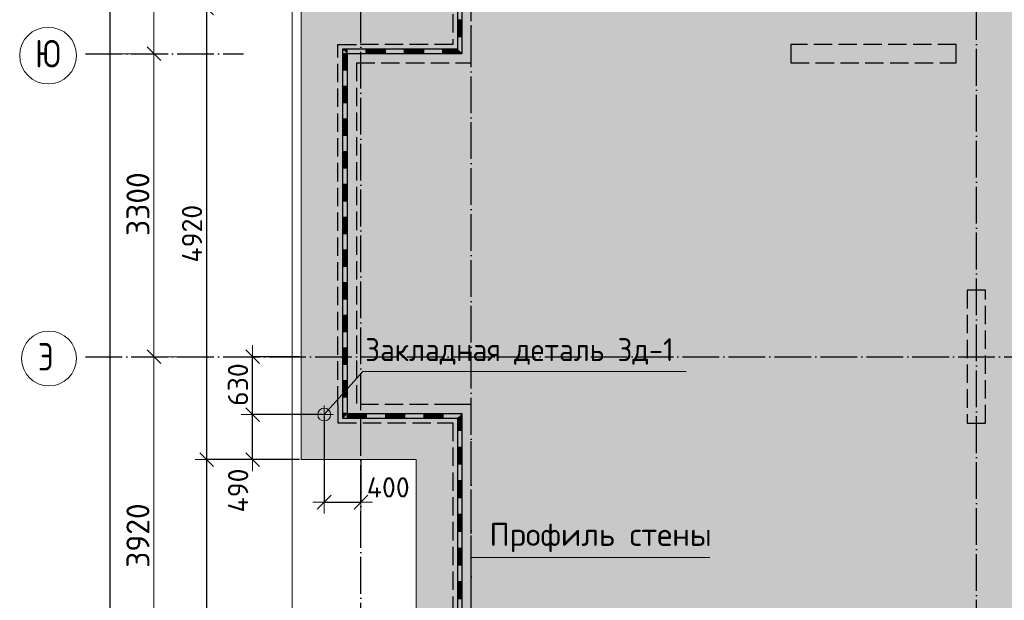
# Model space of a CAD drawing. Header units: millimetres. Extents: x -3725 to 93325, y -74170 to 82591.
# Tile 26 of 139: x -3715 to 7004, y 58527 to 64851. Entities that reach past the tile are written whole.
import ezdxf

# ---------------------------------------------------------------- set-up
doc = ezdxf.new("R2010")
doc.units = ezdxf.units.MM
doc.header["$PDMODE"] = 65
for name, pattern in [('______11', [500, 400, -50, 0, -50]), ('______2', [270, 200, -70]), ('______3', [500, 400, -100]), ('______5', [1100, 800, -100, 100, -100])]:
    doc.linetypes.add(name, pattern=pattern)
for name, color, linetype, lineweight in [('Standard', 7, 'Continuous', 25), ('Балка_ общее', 7, '______3', 13), ('Закладная деталь_ общее', 7, 'Continuous', 25), ('Заливка', 7, 'Continuous', 13), ('Размерная линия_ общее', 7, 'Continuous', 13), ('Стена_ общее', 7, 'Continuous', 35), ('Фундамент (1)', 7, 'Continuous', 35)]:
    doc.layers.add(name, color=color, linetype=linetype, lineweight=lineweight)
doc.layers.add('Осевая линия_ общее', color=7, linetype='______5', lineweight=13, true_color=0xa0a0a0)
doc.styles.add('ISOCPEUR', font='ISOCPEUR')
doc.dimstyles.new('DIMSTYLE_17', dxfattribs={"dimtxt": 220, "dimasz": 250, "dimexe": 0, "dimexo": 0, "dimgap": 110, "dimtad": 2, "dimdec": 0, "dimrnd": 1, "dimzin": 12, "dimdsep": 46, "dimtxsty": 'ISOCPEUR', "dimblk1": 'ALL_ML_STRICH', "dimblk2": 'ALL_ML_STRICH', "dimsah": 1, "dimcen": 0, "dimclrd": 7, "dimclre": 256, "dimclrt": 7, "dimadec": 0, "dimazin": 0, "dimtfac": 1, "dimtdec": 0, "dimtix": 1, "dimtmove": 2, "dimatfit": 3, "dimfxl": 0, "dimtzin": 0, "dimlwd": 0, "dimlwe": -3, "dimarcsym": 0})
doc.dimstyles.new('DIMSTYLE_3', dxfattribs={"dimtxt": 220, "dimasz": 250, "dimexe": 0, "dimexo": 0, "dimgap": 110, "dimtad": 2, "dimdec": 0, "dimrnd": 5, "dimzin": 12, "dimdsep": 46, "dimtxsty": 'ISOCPEUR', "dimblk1": 'ALL_ML_STRICH', "dimblk2": 'ALL_ML_STRICH', "dimsah": 1, "dimcen": 0, "dimclrd": 7, "dimclre": 256, "dimclrt": 7, "dimadec": 0, "dimazin": 0, "dimtfac": 1, "dimtdec": 0, "dimtix": 1, "dimtmove": 2, "dimatfit": 3, "dimfxl": 0, "dimtzin": 0, "dimlwd": 0, "dimlwe": -3, "dimarcsym": 0})
doc.dimstyles.new('DIMSTYLE_5', dxfattribs={"dimtxt": 220, "dimasz": 250, "dimexe": 0, "dimexo": 0, "dimgap": 110, "dimtad": 2, "dimdec": 0, "dimrnd": 5, "dimzin": 12, "dimdsep": 46, "dimtxsty": 'ISOCPEUR', "dimblk1": 'ALL_ML_STRICH', "dimblk2": 'ALL_ML_STRICH', "dimsah": 1, "dimcen": 0, "dimclrd": 7, "dimclre": 256, "dimclrt": 7, "dimadec": 0, "dimazin": 0, "dimtfac": 1, "dimtdec": 0, "dimtix": 1, "dimtmove": 2, "dimatfit": 3, "dimfxl": 0, "dimtvp": 1.2, "dimtzin": 0, "dimlwd": 0, "dimlwe": -3, "dimarcsym": 0})
doc.dimstyles.new('DIMSTYLE_7', dxfattribs={"dimtxt": 250, "dimasz": 250, "dimexe": 0, "dimexo": 0, "dimgap": 125, "dimtad": 2, "dimdec": 0, "dimrnd": 5, "dimzin": 12, "dimdsep": 46, "dimtxsty": 'ISOCPEUR', "dimblk1": 'ALL_ML_STRICH', "dimblk2": 'ALL_ML_STRICH', "dimsah": 1, "dimcen": 0, "dimclrd": 7, "dimclre": 256, "dimclrt": 7, "dimadec": 0, "dimazin": 0, "dimtfac": 1, "dimtdec": 0, "dimtix": 1, "dimtmove": 2, "dimatfit": 3, "dimfxl": 0, "dimtzin": 0, "dimlwd": 0, "dimlwe": -3, "dimarcsym": 0})

# ---------------------------------------------------------------- blocks, each defined once
blk = doc.blocks.new('ALL_ML_STRICH')
at = {"color": 0, "linetype": 'ByBlock', "lineweight": -2}
for p, q in [((0, -0.5), (0, 0.5)), ((-1, 0), (0.5, 0)), ((-0.3, -0.3), (0.3, 0.3))]:
    blk.add_line(p, q, dxfattribs=at)
blk = doc.blocks.new('*D14')
at = {"layer": 'DEFPOINTS', "color": 7, "linetype": 'Continuous', "lineweight": 13, "transparency": 33554687}
for p in [(-650, 60060), (-1679, 54460), (-650, 54460)]:
    blk.add_point(p, dxfattribs=at)
at = {"layer": 'Размерная линия_ общее', "color": 253, "linetype": 'Continuous', "lineweight": -2, "true_color": 0xa0a0a0, "transparency": 33554687}
for p, q in [((-670, 60060), (-1679, 60060)), ((-670, 54460), (-1679, 54460))]:
    blk.add_line(p, q, dxfattribs=at)
at = {"layer": 'Размерная линия_ общее', "color": 7, "linetype": 'Continuous', "lineweight": -2, "transparency": 33554687}
blk.add_line((-1679, 54460), (-1679, 60060), dxfattribs=at)
at = {"layer": 'Размерная линия_ общее', "color": 7, "linetype": 'Continuous', "lineweight": 13, "transparency": 33554687, "xscale": 250, "yscale": 250, "zscale": 250}
for p, rotation in [((-1679, 60060), 90), ((-1679, 54460), 270)]:
    blk.add_blockref('ALL_ML_STRICH', p, dxfattribs=dict(at, rotation=rotation))
at = {"layer": 'Размерная линия_ общее', "color": 7, "linetype": 'Continuous', "lineweight": 13, "transparency": 33554687, "insert": (-1839, 57271), "char_height": 220, "width": 880, "attachment_point": 5, "rotation": 90, "style": 'ISOCPEUR'}
blk.add_mtext('\\A1;{5600}', dxfattribs=at)
blk = doc.blocks.new('*D15')
at = {"layer": 'DEFPOINTS', "color": 7, "linetype": 'Continuous', "lineweight": 13, "transparency": 33554687}
for p in [(-650, 64980), (-1679, 60060), (-650, 60060)]:
    blk.add_point(p, dxfattribs=at)
at = {"layer": 'Размерная линия_ общее', "color": 253, "linetype": 'Continuous', "lineweight": -2, "true_color": 0xa0a0a0, "transparency": 33554687}
for p, q in [((-670, 64980), (-1679, 64980)), ((-670, 60060), (-1679, 60060))]:
    blk.add_line(p, q, dxfattribs=at)
at = {"layer": 'Размерная линия_ общее', "color": 7, "linetype": 'Continuous', "lineweight": -2, "transparency": 33554687}
blk.add_line((-1679, 60060), (-1679, 64980), dxfattribs=at)
at = {"layer": 'Размерная линия_ общее', "color": 7, "linetype": 'Continuous', "lineweight": 13, "transparency": 33554687, "xscale": 250, "yscale": 250, "zscale": 250}
for p, rotation in [((-1679, 64980), 90), ((-1679, 60060), 270)]:
    blk.add_blockref('ALL_ML_STRICH', p, dxfattribs=dict(at, rotation=rotation))
at = {"layer": 'Размерная линия_ общее', "color": 7, "linetype": 'Continuous', "lineweight": 13, "transparency": 33554687, "insert": (-1839, 62520), "char_height": 220, "width": 880, "attachment_point": 5, "rotation": 90, "style": 'ISOCPEUR'}
blk.add_mtext('\\A1;{4920}', dxfattribs=at)
blk = doc.blocks.new('СЛОЖНЫЙ_ОБЪЕКТ_7')
at = {"layer": 'Стена_ общее', "color": 253, "linetype": '______2', "lineweight": -3, "true_color": 0xa0a0a0, "transparency": 33554687}
for p, q in [((1000, 67880), (1000, 64580)), ((1200, 64580), (1200, 67680)), ((-250, 60660), (-250, 64580)), ((-250, 64580), (-50, 64580)), ((1000, 64580), (-50, 64580)), ((1200, 64380), (1200, 64580)), ((4680, 64580), (4680, 64380)), ((6480, 64580), (4680, 64580)), ((6480, 64380), (6480, 64580)), ((-50, 64380), (-50, 60660)), ((-50, 64380), (1200, 64380)), ((4680, 64380), (6480, 64380)), ((6600, 61905), (6600, 60455)), ((6800, 61905), (6600, 61905)), ((6800, 60455), (6800, 61905)), ((-250, 60660), (-250, 60460)), ((1000, 60660), (-50, 60660)), ((1200, 60660), (1000, 60660)), ((1200, 57360), (1200, 60660)), ((-250, 60460), (1000, 60460)), ((1000, 60460), (1000, 57360)), ((6600, 60455), (6800, 60455))]:
    blk.add_line(p, q, dxfattribs=at)
blk = doc.blocks.new('ЭЛЕМЕНТ_УЗОРА_4')
at = {"layer": 'Standard', "color": 7, "linetype": 'Continuous', "lineweight": 25, "transparency": 33554687}
for p, q in [((1050, 65213), (1050, 64847)), ((1100, 65213), (1100, 64847)), ((1050, 64847), (1050, 64530)), ((1100, 64847), (1050, 64847)), ((1100, 64847), (1050, 64847)), ((1060, 64847), (1060, 64663)), ((1070, 64847), (1070, 64663)), ((1080, 64847), (1080, 64663)), ((1090, 64847), (1090, 64663)), ((1100, 64847), (1100, 64480)), ((1100, 64663), (1050, 64663)), ((-150, 64530), (-200, 64530)), ((-200, 64530), (-200, 64480)), ((267, 64530), (-150, 64530)), ((-150, 64480), (-150, 64530)), ((-150, 64480), (-150, 64530)), ((58, 64480), (58, 64530)), ((683, 64530), (267, 64530)), ((267, 64480), (267, 64530)), ((267, 64480), (267, 64530)), ((475, 64480), (475, 64530)), ((1050, 64530), (683, 64530)), ((683, 64480), (683, 64530)), ((683, 64480), (683, 64530)), ((892, 64480), (892, 64530)), ((-200, 64480), (-200, 64124)), ((-150, 64520), (-190, 64520)), ((-190, 64480), (-190, 64302)), ((-150, 64510), (-180, 64510)), ((-180, 64480), (-180, 64302)), ((-150, 64500), (-170, 64500)), ((-170, 64480), (-170, 64302)), ((-150, 64490), (-160, 64490)), ((-160, 64480), (-160, 64302)), ((267, 64480), (-150, 64480)), ((-150, 64480), (-150, 64480)), ((267, 64520), (58, 64520)), ((267, 64510), (58, 64510)), ((267, 64500), (58, 64500)), ((267, 64490), (58, 64490)), ((683, 64480), (267, 64480)), ((683, 64520), (475, 64520)), ((683, 64510), (475, 64510)), ((683, 64500), (475, 64500)), ((683, 64490), (475, 64490)), ((1100, 64480), (683, 64480)), ((1060, 64520), (892, 64520)), ((1070, 64510), (892, 64510)), ((1080, 64500), (892, 64500)), ((1090, 64490), (892, 64490)), ((1100, 64480), (1100, 64480)), ((1100, 64480), (1100, 64480)), ((1100, 64480), (1100, 64480)), ((1100, 64480), (1100, 64480)), ((1100, 64480), (1100, 64480)), ((1100, 64480), (1100, 64480)), ((-150, 64302), (-200, 64302)), ((-200, 64124), (-200, 63767)), ((-150, 64124), (-200, 64124)), ((-150, 64124), (-200, 64124)), ((-190, 64124), (-190, 63945)), ((-180, 64124), (-180, 63945)), ((-170, 64124), (-170, 63945)), ((-160, 64124), (-160, 63945)), ((-150, 64124), (-150, 63767)), ((-150, 63945), (-200, 63945)), ((-200, 63767), (-200, 63411)), ((-150, 63767), (-200, 63767)), ((-150, 63767), (-200, 63767)), ((-190, 63767), (-190, 63589)), ((-180, 63767), (-180, 63589)), ((-170, 63767), (-170, 63589)), ((-160, 63767), (-160, 63589)), ((-150, 63767), (-150, 63411)), ((-150, 63589), (-200, 63589)), ((-200, 63411), (-200, 63055)), ((-150, 63411), (-200, 63411)), ((-150, 63411), (-200, 63411)), ((-190, 63411), (-190, 63233)), ((-180, 63411), (-180, 63233)), ((-170, 63411), (-170, 63233)), ((-160, 63411), (-160, 63233)), ((-150, 63411), (-150, 63055)), ((-150, 63233), (-200, 63233)), ((-200, 63055), (-200, 62698)), ((-150, 63055), (-200, 63055)), ((-150, 63055), (-200, 63055)), ((-190, 63055), (-190, 62876)), ((-180, 63055), (-180, 62876)), ((-170, 63055), (-170, 62876)), ((-160, 63055), (-160, 62876)), ((-150, 63055), (-150, 62698)), ((-150, 62876), (-200, 62876)), ((-200, 62698), (-200, 62342)), ((-150, 62698), (-200, 62698)), ((-150, 62698), (-200, 62698)), ((-190, 62698), (-190, 62520)), ((-180, 62698), (-180, 62520)), ((-170, 62698), (-170, 62520)), ((-160, 62698), (-160, 62520)), ((-150, 62698), (-150, 62342)), ((-150, 62520), (-200, 62520)), ((-200, 62342), (-200, 61985)), ((-150, 62342), (-200, 62342)), ((-150, 62342), (-200, 62342)), ((-190, 62342), (-190, 62164)), ((-180, 62342), (-180, 62164)), ((-170, 62342), (-170, 62164)), ((-160, 62342), (-160, 62164)), ((-150, 62342), (-150, 61985)), ((-150, 62164), (-200, 62164)), ((-200, 61985), (-200, 61629)), ((-150, 61985), (-200, 61985)), ((-150, 61985), (-200, 61985)), ((-190, 61985), (-190, 61807)), ((-180, 61985), (-180, 61807)), ((-170, 61985), (-170, 61807)), ((-160, 61985), (-160, 61807)), ((-150, 61985), (-150, 61629)), ((-150, 61807), (-200, 61807)), ((-200, 61629), (-200, 61273)), ((-150, 61629), (-200, 61629)), ((-150, 61629), (-200, 61629)), ((-190, 61629), (-190, 61451)), ((-180, 61629), (-180, 61451)), ((-170, 61629), (-170, 61451)), ((-160, 61629), (-160, 61451)), ((-150, 61629), (-150, 61273)), ((-150, 61451), (-200, 61451)), ((-200, 61273), (-200, 60916)), ((-150, 61273), (-200, 61273)), ((-150, 61273), (-200, 61273)), ((-190, 61273), (-190, 61095)), ((-180, 61273), (-180, 61095)), ((-170, 61273), (-170, 61095)), ((-160, 61273), (-160, 61095)), ((-150, 61273), (-150, 60916)), ((-150, 61095), (-200, 61095)), ((-200, 60916), (-200, 60560)), ((-150, 60916), (-200, 60916)), ((-150, 60916), (-200, 60916)), ((-190, 60916), (-190, 60738)), ((-180, 60916), (-180, 60738)), ((-170, 60916), (-170, 60738)), ((-160, 60916), (-160, 60738)), ((-150, 60916), (-150, 60560)), ((-150, 60738), (-200, 60738)), ((-200, 60560), (-200, 60510)), ((-150, 60560), (-200, 60560)), ((-150, 60560), (-200, 60560)), ((-200, 60510), (-150, 60510)), ((-190, 60560), (-190, 60520)), ((-180, 60560), (-180, 60530)), ((-170, 60560), (-170, 60540)), ((-160, 60560), (-160, 60550)), ((-150, 60560), (-150, 60560)), ((-150, 60550), (58, 60550)), ((-150, 60540), (58, 60540)), ((-150, 60530), (58, 60530)), ((-150, 60520), (58, 60520)), ((-150, 60510), (267, 60510)), ((58, 60560), (58, 60510)), ((267, 60560), (683, 60560)), ((267, 60560), (267, 60510)), ((267, 60560), (267, 60510)), ((267, 60550), (475, 60550)), ((267, 60540), (475, 60540)), ((267, 60530), (475, 60530)), ((267, 60520), (475, 60520)), ((267, 60510), (683, 60510)), ((475, 60560), (475, 60510)), ((683, 60560), (1100, 60560)), ((683, 60560), (683, 60510)), ((683, 60560), (683, 60510)), ((683, 60550), (892, 60550)), ((683, 60540), (892, 60540)), ((683, 60530), (892, 60530)), ((683, 60520), (892, 60520)), ((683, 60510), (1050, 60510)), ((892, 60560), (892, 60510)), ((1050, 60510), (1050, 60193)), ((1060, 60520), (1060, 60377)), ((1070, 60530), (1070, 60377)), ((1080, 60540), (1080, 60377)), ((1090, 60550), (1090, 60377)), ((1100, 60560), (1100, 60560)), ((1100, 60560), (1100, 60560)), ((1100, 60560), (1100, 60560)), ((1100, 60377), (1050, 60377)), ((1050, 60193), (1050, 59827)), ((1100, 60193), (1050, 60193)), ((1100, 60193), (1050, 60193)), ((1060, 60193), (1060, 60010)), ((1070, 60193), (1070, 60010)), ((1080, 60193), (1080, 60010)), ((1090, 60193), (1090, 60010)), ((1100, 60193), (1100, 59827)), ((1100, 60010), (1050, 60010)), ((1050, 59827), (1050, 59460)), ((1100, 59827), (1050, 59827)), ((1100, 59827), (1050, 59827)), ((1060, 59827), (1060, 59643)), ((1070, 59827), (1070, 59643)), ((1080, 59827), (1080, 59643)), ((1090, 59827), (1090, 59643)), ((1100, 59827), (1100, 59460)), ((1100, 59643), (1050, 59643)), ((1050, 59460), (1050, 59093)), ((1100, 59460), (1050, 59460)), ((1100, 59460), (1050, 59460)), ((1060, 59460), (1060, 59277)), ((1070, 59460), (1070, 59277)), ((1080, 59460), (1080, 59277)), ((1090, 59460), (1090, 59277)), ((1100, 59460), (1100, 59093)), ((1100, 59277), (1050, 59277)), ((1050, 59093), (1050, 58727)), ((1100, 59093), (1050, 59093)), ((1100, 59093), (1050, 59093)), ((1060, 59093), (1060, 58910)), ((1070, 59093), (1070, 58910)), ((1080, 59093), (1080, 58910)), ((1090, 59093), (1090, 58910)), ((1100, 59093), (1100, 58727)), ((1100, 58910), (1050, 58910)), ((1050, 58727), (1050, 58360)), ((1100, 58727), (1050, 58727)), ((1100, 58727), (1050, 58727)), ((1060, 58727), (1060, 58543)), ((1070, 58727), (1070, 58543)), ((1080, 58727), (1080, 58543)), ((1090, 58727), (1090, 58543)), ((1100, 58727), (1100, 58360)), ((1100, 58543), (1050, 58543))]:
    blk.add_line(p, q, dxfattribs=at)
for points in [[(-150, 64480), (-150, 64480), (-200, 64480)], [(-150, 64480), (-150, 64480), (-200, 64480)], [(-150, 64480), (-150, 64480), (-150, 64124)], [(-150, 60560), (-150, 60560), (267, 60560)], [(-150, 60560), (-150, 60560), (-150, 60510)], [(-150, 60560), (-150, 60560), (-150, 60510)], [(1100, 60560), (1100, 60560), (1100, 60193)]]:
    blk.add_lwpolyline(points, dxfattribs=at)
blk = doc.blocks.new('*D526')
at = {"layer": 'DEFPOINTS', "color": 7, "linetype": 'Continuous', "lineweight": 13, "transparency": 33554687}
for p in [(-2849, 67780), (-3000, 46740), (-2731, 46740)]:
    blk.add_point(p, dxfattribs=at)
at = {"layer": 'Размерная линия_ общее', "color": 253, "linetype": 'Continuous', "lineweight": -2, "true_color": 0xa0a0a0, "transparency": 33554687}
for p, q in [((-2949, 67780), (-2731, 67780)), ((-2731, 46740), (-2731, 46740))]:
    blk.add_line(p, q, dxfattribs=at)
at = {"layer": 'Размерная линия_ общее', "color": 7, "linetype": 'Continuous', "lineweight": -2, "transparency": 33554687}
blk.add_line((-2731, 46740), (-2731, 67780), dxfattribs=at)
at = {"layer": 'Размерная линия_ общее', "color": 7, "linetype": 'Continuous', "lineweight": 13, "transparency": 33554687, "xscale": 250, "yscale": 250, "zscale": 250}
for p, rotation in [((-2731, 67780), 90), ((-2731, 46740), 270)]:
    blk.add_blockref('ALL_ML_STRICH', p, dxfattribs=dict(at, rotation=rotation))
at = {"layer": 'Размерная линия_ общее', "color": 7, "linetype": 'Continuous', "lineweight": 13, "transparency": 33554687, "insert": (-2891, 57282), "char_height": 220, "width": 1100, "attachment_point": 5, "rotation": 90, "style": 'ISOCPEUR'}
blk.add_mtext('\\A1;{21040}', dxfattribs=at)
blk = doc.blocks.new('*D547')
at = {"layer": 'DEFPOINTS', "color": 7, "linetype": 'Continuous', "lineweight": 13, "transparency": 33554687}
for p in [(-1686, 61180), (-2763, 57260), (-2253, 57260)]:
    blk.add_point(p, dxfattribs=at)
at = {"layer": 'Балка_ общее', "color": 251, "linetype": 'Continuous', "lineweight": -2, "true_color": 0x656565, "transparency": 33554687}
for p, q in [((-1696, 61180), (-2253, 61180)), ((-2753, 57260), (-2253, 57260))]:
    blk.add_line(p, q, dxfattribs=at)
at = {"layer": 'Балка_ общее', "color": 7, "linetype": 'Continuous', "lineweight": -2, "transparency": 33554687}
blk.add_line((-2253, 57260), (-2253, 61180), dxfattribs=at)
at = {"layer": 'Балка_ общее', "color": 7, "linetype": 'Continuous', "lineweight": 13, "transparency": 33554687, "xscale": 250, "yscale": 250, "zscale": 250}
for p, rotation in [((-2253, 61180), 90), ((-2253, 57260), 270)]:
    blk.add_blockref('ALL_ML_STRICH', p, dxfattribs=dict(at, rotation=rotation))
at = {"layer": 'Балка_ общее', "color": 7, "linetype": 'Continuous', "lineweight": 13, "transparency": 33554687, "insert": (-2428, 59232), "char_height": 250, "width": 1000, "attachment_point": 5, "rotation": 90, "style": 'ISOCPEUR'}
blk.add_mtext('\\A1;{3920}', dxfattribs=at)
blk = doc.blocks.new('*D548')
at = {"layer": 'DEFPOINTS', "color": 7, "linetype": 'Continuous', "lineweight": 13, "transparency": 33554687}
for p in [(-2763, 64480), (-2253, 61180), (-1686, 61180)]:
    blk.add_point(p, dxfattribs=at)
at = {"layer": 'Балка_ общее', "color": 251, "linetype": 'Continuous', "lineweight": -2, "true_color": 0x656565, "transparency": 33554687}
for p, q in [((-2753, 64480), (-2253, 64480)), ((-1696, 61180), (-2253, 61180))]:
    blk.add_line(p, q, dxfattribs=at)
at = {"layer": 'Балка_ общее', "color": 7, "linetype": 'Continuous', "lineweight": -2, "transparency": 33554687}
blk.add_line((-2253, 61180), (-2253, 64480), dxfattribs=at)
at = {"layer": 'Балка_ общее', "color": 7, "linetype": 'Continuous', "lineweight": 13, "transparency": 33554687, "xscale": 250, "yscale": 250, "zscale": 250}
for p, rotation in [((-2253, 64480), 90), ((-2253, 61180), 270)]:
    blk.add_blockref('ALL_ML_STRICH', p, dxfattribs=dict(at, rotation=rotation))
at = {"layer": 'Балка_ общее', "color": 7, "linetype": 'Continuous', "lineweight": 13, "transparency": 33554687, "insert": (-2428, 62842), "char_height": 250, "width": 1000, "attachment_point": 5, "rotation": 90, "style": 'ISOCPEUR'}
blk.add_mtext('\\A1;{3300}', dxfattribs=at)
blk = doc.blocks.new('*D549')
at = {"layer": 'DEFPOINTS', "color": 7, "linetype": 'Continuous', "lineweight": 13, "transparency": 33554687}
for p in [(-2556, 67780), (-2763, 64480), (-2253, 64480)]:
    blk.add_point(p, dxfattribs=at)
at = {"layer": 'Балка_ общее', "color": 251, "linetype": 'Continuous', "lineweight": -2, "true_color": 0x656565, "transparency": 33554687}
for p, q in [((-2546, 67780), (-2253, 67780)), ((-2753, 64480), (-2253, 64480))]:
    blk.add_line(p, q, dxfattribs=at)
at = {"layer": 'Балка_ общее', "color": 7, "linetype": 'Continuous', "lineweight": -2, "transparency": 33554687}
blk.add_line((-2253, 64480), (-2253, 67780), dxfattribs=at)
at = {"layer": 'Балка_ общее', "color": 7, "linetype": 'Continuous', "lineweight": 13, "transparency": 33554687, "xscale": 250, "yscale": 250, "zscale": 250}
for p, rotation in [((-2253, 67780), 90), ((-2253, 64480), 270)]:
    blk.add_blockref('ALL_ML_STRICH', p, dxfattribs=dict(at, rotation=rotation))
at = {"layer": 'Балка_ общее', "color": 7, "linetype": 'Continuous', "lineweight": 13, "transparency": 33554687, "insert": (-2428, 66142), "char_height": 250, "width": 1000, "attachment_point": 5, "rotation": 90, "style": 'ISOCPEUR'}
blk.add_mtext('\\A1;{3300}', dxfattribs=at)
blk = doc.blocks.new('*D555')
at = {"layer": 'DEFPOINTS', "color": 7, "linetype": 'Continuous', "lineweight": 13, "transparency": 33554687}
for p in [(-400, 60550), (-1179, 60060), (-650, 60060)]:
    blk.add_point(p, dxfattribs=at)
at = {"layer": 'Размерная линия_ общее', "color": 253, "linetype": 'Continuous', "lineweight": -2, "true_color": 0xa0a0a0, "transparency": 33554687}
for p, q in [((-420, 60550), (-1179, 60550)), ((-670, 60060), (-1179, 60060))]:
    blk.add_line(p, q, dxfattribs=at)
at = {"layer": 'Размерная линия_ общее', "color": 7, "linetype": 'Continuous', "lineweight": -2, "transparency": 33554687}
blk.add_line((-1179, 60060), (-1179, 60550), dxfattribs=at)
at = {"layer": 'Размерная линия_ общее', "color": 7, "linetype": 'Continuous', "lineweight": 13, "transparency": 33554687, "xscale": 250, "yscale": 250, "zscale": 250}
for p, rotation in [((-1179, 60550), 90), ((-1179, 60060), 270)]:
    blk.add_blockref('ALL_ML_STRICH', p, dxfattribs=dict(at, rotation=rotation))
at = {"layer": 'Размерная линия_ общее', "color": 7, "linetype": 'Continuous', "lineweight": 13, "transparency": 33554687, "insert": (-1337, 59723), "char_height": 220, "width": 660, "attachment_point": 5, "rotation": 90, "style": 'ISOCPEUR'}
blk.add_mtext('\\A1;{490}', dxfattribs=at)
blk = doc.blocks.new('*D556')
at = {"layer": 'DEFPOINTS', "color": 7, "linetype": 'Continuous', "lineweight": 13, "transparency": 33554687}
for p in [(-650, 61180), (-1179, 60550), (-400, 60550)]:
    blk.add_point(p, dxfattribs=at)
at = {"layer": 'Размерная линия_ общее', "color": 253, "linetype": 'Continuous', "lineweight": -2, "true_color": 0xa0a0a0, "transparency": 33554687}
for p, q in [((-670, 61180), (-1179, 61180)), ((-420, 60550), (-1179, 60550))]:
    blk.add_line(p, q, dxfattribs=at)
at = {"layer": 'Размерная линия_ общее', "color": 7, "linetype": 'Continuous', "lineweight": -2, "transparency": 33554687}
blk.add_line((-1179, 60550), (-1179, 61180), dxfattribs=at)
at = {"layer": 'Размерная линия_ общее', "color": 7, "linetype": 'Continuous', "lineweight": 13, "transparency": 33554687, "xscale": 250, "yscale": 250, "zscale": 250}
for p, rotation in [((-1179, 61180), 90), ((-1179, 60550), 270)]:
    blk.add_blockref('ALL_ML_STRICH', p, dxfattribs=dict(at, rotation=rotation))
at = {"layer": 'Размерная линия_ общее', "color": 7, "linetype": 'Continuous', "lineweight": 13, "transparency": 33554687, "insert": (-1339, 60876), "char_height": 220, "width": 660, "attachment_point": 5, "rotation": 90, "style": 'ISOCPEUR'}
blk.add_mtext('\\A1;{630}', dxfattribs=at)
blk = doc.blocks.new('*D559')
at = {"layer": 'DEFPOINTS', "color": 7, "linetype": 'Continuous', "lineweight": 13, "transparency": 33554687}
for p in [(-400, 60550), (0, 60060), (-400, 59596)]:
    blk.add_point(p, dxfattribs=at)
at = {"layer": 'Размерная линия_ общее', "color": 253, "linetype": 'Continuous', "lineweight": -2, "true_color": 0xa0a0a0, "transparency": 33554687}
for p, q in [((-400, 60530), (-400, 59596)), ((0, 60040), (0, 59596))]:
    blk.add_line(p, q, dxfattribs=at)
at = {"layer": 'Размерная линия_ общее', "color": 7, "linetype": 'Continuous', "lineweight": -2, "transparency": 33554687}
blk.add_line((-400, 59596), (0, 59596), dxfattribs=at)
at = {"layer": 'Размерная линия_ общее', "color": 7, "linetype": 'Continuous', "lineweight": 13, "transparency": 33554687, "xscale": 250, "yscale": 250, "zscale": 250, "rotation": 180}
blk.add_blockref('ALL_ML_STRICH', (-400, 59596), dxfattribs=at)
at = {"layer": 'Размерная линия_ общее', "color": 7, "linetype": 'Continuous', "lineweight": 13, "transparency": 33554687, "xscale": 250, "yscale": 250, "zscale": 250}
blk.add_blockref('ALL_ML_STRICH', (0, 59596), dxfattribs=at)
at = {"layer": 'Размерная линия_ общее', "color": 7, "linetype": 'Continuous', "lineweight": 13, "transparency": 33554687, "insert": (297, 59757), "char_height": 220, "width": 660, "attachment_point": 5, "style": 'ISOCPEUR'}
blk.add_mtext('\\A1;{400}', dxfattribs=at)
blk = doc.blocks.new('СЛОЖНЫЙ_ОБЪЕКТ_9')
at = {"layer": 'Осевая линия_ общее', "color": 253, "linetype": '______11', "lineweight": -3, "true_color": 0xa0a0a0, "transparency": 33554687}
for p, q in [((0, 49097.3), (0, 70740)), ((1200, 45830), (1200, 70740)), ((6700, 55630), (6700, 70740)), ((-3000, 64480), (-1280, 64480)), ((-3000, 61180), (14900, 61180))]:
    blk.add_line(p, q, dxfattribs=at)
at = {"layer": 'Осевая линия_ общее', "color": 7, "linetype": 'Continuous', "lineweight": 13, "transparency": 33554687}
for centre, radius in [((-3405.5, 64460.5), 309.5), ((-3396.2, 61160.5), 298.8)]:
    blk.add_circle(centre, radius, dxfattribs=at)
at = {"layer": 'Осевая линия_ общее', "color": 7, "linetype": 'Continuous', "lineweight": 13, "transparency": 33554687, "char_height": 300, "attachment_point": 7, "style": 'ISOCPEUR'}
for s, insert, width in [('\\W0.83;Ю', (-3548, 64330), 408.873), ('\\W0.80;Э', (-3516.2, 61030), 359.833)]:
    blk.add_mtext(s, dxfattribs=dict(at, insert=insert, width=width))
at = {"layer": 'Балка_ общее', "color": 7, "linetype": 'Continuous', "lineweight": 13, "transparency": 33554687}
for base, p1, p2, picture, middle in [((-2253.1, 67780), (-2753.1, 64480), (-2546.2, 67780), '*D549', (-2428.1, 66142.5)), ((-2253.1, 64480), (-1696.5, 61180), (-2753.1, 64480), '*D548', (-2428.1, 62842.5)), ((-2253.1, 61180), (-2753.1, 57260), (-1696.5, 61180), '*D547', (-2428.1, 59232.5))]:
    dim = blk.add_linear_dim(base=base, p1=p1, p2=p2, angle=90, dimstyle='DIMSTYLE_7', override={"dimpost": '<>', "dimclrd": 7, "dimclre": 251, "dimclrt": 7, "dimlwd": 0, "dimlwe": 65533}, dxfattribs=at)
    dim.commit()
    dim.dimension.update_dxf_attribs({"geometry": picture, "text_midpoint": middle, "dimtype": 160})

msp = doc.modelspace()

# ---------------------------------------------------------------- hatches: boundary and pattern name
at = {"layer": 'Заливка', "linetype": 'Continuous', "lineweight": 13, "transparency": 33554687}
h = msp.add_hatch(color=9, dxfattribs=at)
h.paths.add_polyline_path([(14500, 68280), (600, 68280), (600, 64980), (-650, 64980), (-650, 60060), (600, 60060), (600, 54460), (-650, 54460), (-650, 49540), (600, 49540), (600, 46640), (14500, 46640), (14500, 52830), (16340, 52830), (16340, 61690), (14500, 61690)])
h.paths.add_polyline_path([(5880, 57065), (6480, 57065), (6480, 56465), (5880, 56465)], flags=16)

# ---------------------------------------------------------------- linework, layer by layer
at = {"layer": 'Standard', "color": 7, "linetype": 'Continuous', "lineweight": 13, "transparency": 33554687}
msp.add_line((1200, 58993.7), (3796.8, 58993.7), dxfattribs=at)
at = {"layer": 'Standard', "color": 7, "linetype": 'Continuous', "lineweight": 18, "transparency": 33554687}
msp.add_lwpolyline([(-750, 46540), (16440, 46540), (16440, 68380), (-750, 68380), (-750, 46540)], dxfattribs=at)
at = {"layer": 'Standard', "color": 7, "linetype": 'Continuous', "lineweight": 13, "transparency": 33554687}
msp.add_lwpolyline([(-400, 60550), (20.8, 61020.8), (3540.8, 61020.8)], dxfattribs=at)
at = {"layer": 'Закладная деталь_ общее', "color": 7, "linetype": 'Continuous', "lineweight": 13, "transparency": 33554687}
for p, q in [((-400, 60450), (-400, 60650)), ((-300, 60550), (-500, 60550))]:
    msp.add_line(p, q, dxfattribs=at)
msp.add_circle((-400, 60550), 70, dxfattribs=at)
at = {"layer": 'Фундамент (1)', "color": 7, "lineweight": 18, "transparency": 33554687}
for p, q in [((-650, 60060), (-650, 64980)), ((600, 60060), (-650, 60060)), ((600, 54460), (600, 60060))]:
    msp.add_line(p, q, dxfattribs=at)
at = {"layer": 'Фундамент (1)', "color": 7, "linetype": 'Continuous', "lineweight": 18, "transparency": 33554687}
for p, q in [((-650, 60060), (-650, 64980)), ((600, 60060), (-650, 60060)), ((600, 54460), (600, 60060))]:
    msp.add_line(p, q, dxfattribs=at)

# ---------------------------------------------------------------- block references
at = {"layer": 'Standard', "color": 7, "linetype": 'Continuous', "lineweight": 25, "transparency": 33554687}
msp.add_blockref('ЭЛЕМЕНТ_УЗОРА_4', (0, 0), dxfattribs=at)
at = {"layer": 'Балка_ общее', "color": 7, "linetype": 'Continuous', "lineweight": 13, "transparency": 33554687}
msp.add_blockref('СЛОЖНЫЙ_ОБЪЕКТ_9', (0, 0), dxfattribs=at)
at = {"layer": 'Стена_ общее', "color": 253, "linetype": '______2', "lineweight": -3, "true_color": 0xa0a0a0, "transparency": 33554687}
msp.add_blockref('СЛОЖНЫЙ_ОБЪЕКТ_7', (0, 0), dxfattribs=at)

# ---------------------------------------------------------------- texts
at = {"layer": 'Standard', "color": 7, "linetype": 'Continuous', "lineweight": 13, "transparency": 33554687, "char_height": 250, "attachment_point": 5, "style": 'ISOCPEUR'}
for s, insert, width in [('\\A1;{\\fISOCPEUR|i0|b0;\\H250.000000;\\W0.909091;\\C7;Закладная деталь Зд-1}\\P', (1725.4, 61237.5), 3519.776), ('\\A1;{\\fISOCPEUR|i0|b0;\\H250.000000;\\W1.000000;\\C7;Профиль стены}\\P', (2609.3, 59210.4), 2497.423)]:
    msp.add_mtext(s, dxfattribs=dict(at, insert=insert, width=width))

# ---------------------------------------------------------------- dimensions: what is measured, and where the dimension line sits
at = {"layer": 'Размерная линия_ общее', "color": 7, "linetype": 'Continuous', "lineweight": 13, "transparency": 33554687}
for base, p1, p2, dimstyle, picture, middle in [((-2730.6, 67780), (-2730.6, 46740), (-2949, 67780), 'DIMSTYLE_17', '*D526', (-2890.6, 57282)), ((-1678.7, 64980), (-670, 60060), (-670, 64980), 'DIMSTYLE_3', '*D15', (-1838.7, 62520)), ((-1178.7, 61180), (-420, 60550), (-670, 61180), 'DIMSTYLE_5', '*D556', (-1338.7, 60876)), ((-1178.7, 60550), (-670, 60060), (-420, 60550), 'DIMSTYLE_5', '*D555', (-1337, 59723.2)), ((-1678.7, 60060), (-670, 54460), (-670, 60060), 'DIMSTYLE_3', '*D14', (-1838.7, 57271))]:
    dim = msp.add_linear_dim(base=base, p1=p1, p2=p2, angle=90, dimstyle=dimstyle, override={"dimpost": '<>', "dimclrd": 7, "dimclre": 253, "dimclrt": 7, "dimlwd": 0, "dimlwe": 65533}, dxfattribs=at)
    dim.commit()
    dim.dimension.update_dxf_attribs({"geometry": picture, "text_midpoint": middle, "dimtype": 160})
dim = msp.add_linear_dim(base=(0, 59596.1), p1=(-400, 60530), p2=(0, 60040), dimstyle='DIMSTYLE_5', override={"dimpost": '<>', "dimclrd": 7, "dimclre": 253, "dimclrt": 7, "dimlwd": 0, "dimlwe": 65533}, dxfattribs=at)
dim.commit()
dim.dimension.update_dxf_attribs({"geometry": '*D559', "text_midpoint": (296.8, 59756.9), "dimtype": 160})

doc.saveas('drawing.dxf')
